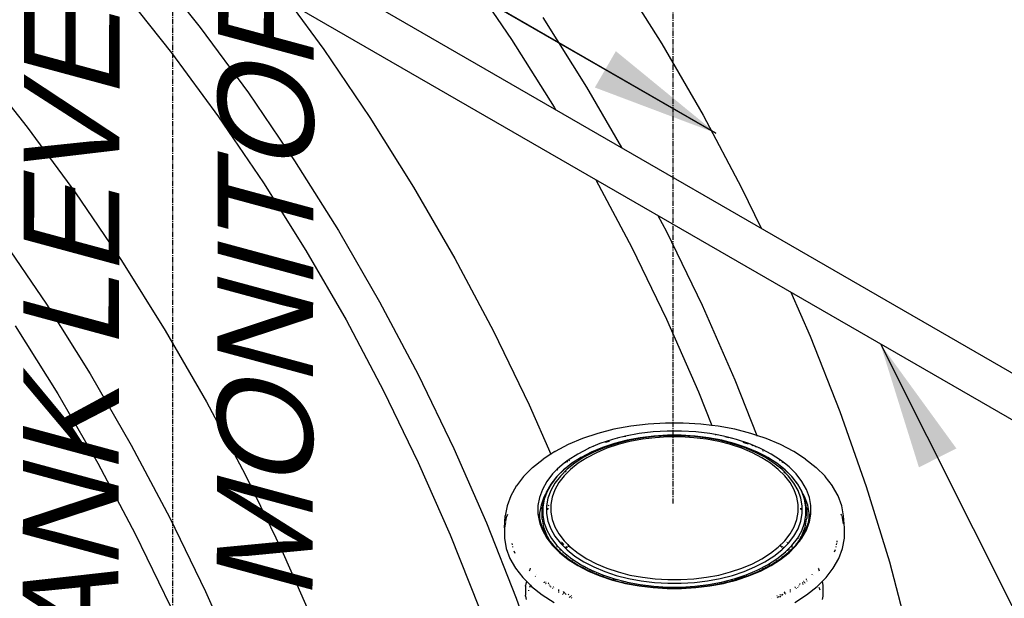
# Model space of a CAD drawing. Extents: x -18027 to -11651, y 1687 to 5059.
# Tile 154 of 170: x -13368 to -13275, y 3029 to 3083. Entities that reach past the tile are written whole.
import ezdxf

# ---------------------------------------------------------------- set-up
doc = ezdxf.new("R2010")
doc.units = 0
doc.header["$MEASUREMENT"] = 0
doc.linetypes.add('CENTER1', pattern=[0.6625, 0.5, -0.075, 0.0125, -0.075])
doc.layers.get('0').update_dxf_attribs({"linetype": 'CONTINUOUS'})
for name, color, linetype in [('CENTERLINE', 3, 'CENTER1'), ('PIPING-VENT-ISO', 3, 'CONTINUOUS'), ('TANK', 2, 'CONTINUOUS'), ('TEXT', 3, 'CONTINUOUS')]:
    doc.layers.add(name, color=color, linetype=linetype)
doc.styles.add('ISO1', font='SIMPFRAC.shx', dxfattribs={"width": 0.85, "oblique": 15})
doc.styles.add('SIMPLEX', font='simplex')
doc.dimstyles.new('DIM96', dxfattribs={"dimscale": 96, "dimtxt": 0.125, "dimasz": 0.125, "dimexe": 0.0625, "dimexo": 0.0625, "dimgap": 0.0625, "dimtad": 1, "dimdec": 4, "dimzin": 3, "dimdsep": 46, "dimlunit": 4, "dimtxsty": 'SIMPLEX', "dimcen": 0, "dimdle": 0.0625, "dimclrd": 3, "dimclre": 3, "dimclrt": 3, "dimadec": 0, "dimazin": 0, "dimtfac": 1, "dimtdec": 4, "dimtmove": 2, "dimatfit": 3, "dimfxl": 1, "dimfrac": 2, "dimtolj": 1, "dimtzin": 0, "dimarcsym": 0})

# ---------------------------------------------------------------- blocks, each defined once
blk = doc.blocks.new('12-14 TANKS')
for p, q in [((100.74, 112.971), (103.099, 109.999)), ((115.624, 112.53), (117.73, 109.428)), ((122.733, 112.5), (124.789, 109.22)), ((99.458, 111.688), (101.752, 108.796)), ((107.293, 111.144), (108.901, 108.953)), ((119.198, 110.458), (121.253, 107.179)), ((103.099, 109.999), (105.365, 106.912)), ((117.73, 109.428), (119.729, 106.238)), ((124.789, 109.22), (126.726, 105.864)), ((101.752, 108.796), (103.957, 105.794)), ((108.901, 108.953), (111.066, 105.764)), ((92.608, 108.276), (94.967, 105.304)), ((105.365, 106.912), (107.531, 103.722)), ((121.253, 107.179), (122.888, 104.348)), ((119.729, 106.238), (119.787, 106.138)), ((103.957, 105.794), (106.063, 102.692)), ((111.066, 105.764), (113.122, 102.484)), ((126.726, 105.864), (128.539, 102.445)), ((94.967, 105.304), (97.234, 102.217)), ((107.531, 103.722), (109.586, 100.443)), ((121.689, 102.832), (123.377, 99.648)), ((106.063, 102.692), (108.062, 99.502)), ((113.122, 102.484), (115.059, 99.128)), ((128.539, 102.445), (129.452, 100.559)), ((97.234, 102.217), (99.399, 99.028)), ((124.61, 101.146), (125.003, 100.403)), ((109.586, 100.443), (111.524, 97.087)), ((93.698, 100.176), (95.863, 96.986)), ((125.003, 100.403), (126.683, 96.934)), ((108.062, 99.502), (109.947, 96.238)), ((123.377, 99.648), (125.01, 96.273)), ((115.059, 99.128), (116.871, 95.709)), ((99.399, 99.028), (101.454, 95.748)), ((130.846, 97.545), (131.758, 95.468)), ((95.863, 96.986), (97.919, 93.707)), ((111.524, 97.087), (113.336, 93.667)), ((126.683, 96.934), (128.223, 93.427)), ((125.01, 96.273), (126.508, 92.862)), ((94.396, 95.956), (96.395, 92.766)), ((109.947, 96.238), (111.709, 92.912)), ((101.454, 95.748), (103.392, 92.392)), ((116.871, 95.709), (118.551, 92.239)), ((131.758, 95.468), (133.153, 91.94)), ((97.919, 93.707), (99.856, 90.351)), ((113.336, 93.667), (115.015, 90.197)), ((128.223, 93.427), (129.259, 90.806)), ((96.395, 92.766), (98.279, 89.502)), ((111.709, 92.912), (113.343, 89.537)), ((126.508, 92.862), (127.134, 91.279)), ((103.392, 92.392), (105.204, 88.972)), ((118.551, 92.239), (119.567, 89.925)), ((133.153, 91.94), (134.397, 88.402)), ((123.33, 91.243), (122.542, 91.095)), ((124.141, 91.342), (123.33, 91.243)), ((124.966, 91.392), (124.141, 91.342)), ((125.795, 91.392), (124.966, 91.392)), ((126.62, 91.342), (125.795, 91.392)), ((127.134, 91.279), (126.62, 91.342)), ((127.134, 91.279), (127.137, 91.271)), ((127.431, 91.243), (127.134, 91.279)), ((127.139, 91.266), (127.142, 91.26)), ((128.219, 91.095), (127.431, 91.243)), ((121.784, 90.9), (121.066, 90.661)), ((122.542, 91.095), (121.784, 90.9)), ((123.078, 90.774), (122.696, 90.676)), ((123.091, 90.75), (123.012, 90.735)), ((123.718, 90.894), (123.078, 90.774)), ((124.376, 90.975), (123.718, 90.894)), ((124.41, 90.78), (123.778, 90.701)), ((124.44, 90.752), (123.824, 90.677)), ((125.044, 91.015), (124.376, 90.975)), ((124.412, 90.779), (124.41, 90.78)), ((125.056, 90.818), (124.412, 90.779)), ((125.066, 90.79), (124.44, 90.752)), ((125.076, 90.739), (124.47, 90.702)), ((125.717, 91.015), (125.044, 91.015)), ((125.705, 90.818), (125.056, 90.818)), ((125.695, 90.79), (125.066, 90.79)), ((125.685, 90.739), (125.076, 90.739)), ((126.291, 90.702), (125.685, 90.739)), ((126.322, 90.752), (125.695, 90.79)), ((126.349, 90.779), (125.705, 90.818)), ((126.385, 90.975), (125.717, 91.015)), ((126.937, 90.677), (126.322, 90.752)), ((126.351, 90.78), (126.349, 90.779)), ((126.983, 90.701), (126.351, 90.78)), ((127.043, 90.894), (126.385, 90.975)), ((127.306, 90.845), (127.043, 90.894)), ((127.306, 90.845), (127.306, 90.843)), ((127.683, 90.774), (127.306, 90.845)), ((127.309, 90.835), (127.315, 90.822)), ((128.065, 90.676), (127.683, 90.774)), ((127.935, 90.7), (127.749, 90.735)), ((128.977, 90.9), (128.219, 91.095)), ((129.259, 90.806), (128.977, 90.9)), ((129.259, 90.806), (129.269, 90.78)), ((129.695, 90.661), (129.259, 90.806)), ((99.856, 90.351), (101.669, 86.931)), ((120.389, 90.377), (119.773, 90.056)), ((121.061, 90.659), (120.389, 90.377)), ((121.061, 90.659), (121.066, 90.661)), ((121.551, 90.283), (121.398, 90.219)), ((122, 90.245), (121.474, 90.025)), ((122.007, 90.246), (121.483, 90.026)), ((121.882, 90.422), (121.551, 90.283)), ((121.575, 90.291), (121.551, 90.283)), ((122.464, 90.616), (121.882, 90.422)), ((122, 90.245), (122.002, 90.246)), ((122.565, 90.433), (122.002, 90.246)), ((122.569, 90.433), (122.007, 90.246)), ((122.65, 90.417), (122.104, 90.235)), ((122.327, 90.521), (122.142, 90.473)), ((122.737, 90.377), (122.209, 90.201)), ((122.696, 90.676), (122.464, 90.616)), ((123.158, 90.586), (122.565, 90.433)), ((123.161, 90.586), (122.569, 90.433)), ((123.225, 90.564), (122.65, 90.417)), ((122.72, 90.68), (122.696, 90.676)), ((123.294, 90.52), (122.737, 90.377)), ((123.775, 90.702), (123.158, 90.586)), ((123.778, 90.701), (123.161, 90.586)), ((123.824, 90.677), (123.225, 90.564)), ((123.874, 90.629), (123.294, 90.52)), ((123.778, 90.701), (123.775, 90.702)), ((124.47, 90.702), (123.874, 90.629)), ((126.887, 90.629), (126.291, 90.702)), ((127.467, 90.52), (126.887, 90.629)), ((127.536, 90.564), (126.937, 90.677)), ((126.986, 90.702), (126.983, 90.701)), ((127.6, 90.586), (126.983, 90.701)), ((127.603, 90.586), (126.986, 90.702)), ((128.024, 90.377), (127.467, 90.52)), ((128.111, 90.417), (127.536, 90.564)), ((128.192, 90.433), (127.6, 90.586)), ((128.197, 90.433), (127.603, 90.586)), ((128.552, 90.201), (128.024, 90.377)), ((128.046, 90.384), (128.038, 90.386)), ((128.065, 90.676), (128.041, 90.68)), ((128.297, 90.616), (128.065, 90.676)), ((128.136, 90.367), (128.092, 90.376)), ((128.657, 90.235), (128.111, 90.417)), ((128.754, 90.246), (128.192, 90.433)), ((128.759, 90.246), (128.197, 90.433)), ((128.879, 90.422), (128.297, 90.616)), ((128.561, 90.258), (128.5, 90.274)), ((128.713, 90.449), (128.619, 90.473)), ((128.86, 90.4), (128.713, 90.449)), ((129.278, 90.026), (128.754, 90.246)), ((128.761, 90.245), (128.759, 90.246)), ((129.287, 90.025), (128.761, 90.245)), ((129.21, 90.283), (128.879, 90.422)), ((129.089, 90.323), (129.018, 90.347)), ((129.242, 90.259), (129.17, 90.283)), ((129.21, 90.283), (129.186, 90.291)), ((129.363, 90.219), (129.21, 90.283)), ((129.7, 90.659), (129.695, 90.661)), ((130.372, 90.377), (129.7, 90.659)), ((130.989, 90.056), (130.372, 90.377)), ((115.015, 90.197), (116.556, 86.691)), ((119.567, 89.925), (119.211, 89.697)), ((119.767, 90.053), (119.567, 89.925)), ((119.568, 89.924), (119.574, 89.909)), ((119.767, 90.053), (119.773, 90.056)), ((120.838, 89.934), (120.388, 89.646)), ((121.127, 89.778), (120.706, 89.508)), ((121.338, 90.194), (120.838, 89.934)), ((121.474, 90.025), (120.992, 89.774)), ((121.483, 90.026), (121.001, 89.776)), ((121.595, 90.021), (121.127, 89.778)), ((121.716, 89.995), (121.264, 89.759)), ((121.398, 90.219), (121.338, 90.194)), ((121.422, 90.227), (121.398, 90.219)), ((122.104, 90.235), (121.595, 90.021)), ((122.209, 90.201), (121.716, 89.995)), ((129.045, 89.995), (128.552, 90.201)), ((129.166, 90.021), (128.657, 90.235)), ((129.498, 89.759), (129.045, 89.995)), ((129.634, 89.778), (129.166, 90.021)), ((129.638, 89.84), (129.278, 90.026)), ((129.637, 89.842), (129.287, 90.025)), ((129.363, 90.219), (129.339, 90.227)), ((129.423, 90.194), (129.363, 90.219)), ((129.521, 90.143), (129.423, 90.194)), ((129.521, 90.143), (129.522, 90.14)), ((129.923, 89.934), (129.521, 90.143)), ((129.527, 90.128), (129.534, 90.11)), ((129.541, 90.092), (129.548, 90.074)), ((129.634, 89.852), (129.637, 89.842)), ((130.055, 89.508), (129.634, 89.778)), ((129.77, 89.774), (129.637, 89.842)), ((129.638, 89.84), (129.639, 89.839)), ((129.76, 89.776), (129.639, 89.839)), ((130.373, 89.646), (129.923, 89.934)), ((130.994, 90.053), (130.989, 90.056)), ((131.55, 89.697), (130.994, 90.053)), ((98.279, 89.502), (100.042, 86.176)), ((113.343, 89.537), (114.841, 86.126)), ((118.716, 89.303), (119.211, 89.697)), ((119.993, 89.332), (119.878, 89.217)), ((120.2, 89.496), (119.993, 89.332)), ((120.554, 89.493), (120.172, 89.19)), ((120.567, 89.498), (120.186, 89.195)), ((120.388, 89.646), (120.2, 89.496)), ((120.212, 89.502), (120.2, 89.496)), ((120.284, 89.54), (120.254, 89.524)), ((120.376, 89.587), (120.32, 89.558)), ((120.706, 89.508), (120.336, 89.214)), ((120.444, 89.623), (120.423, 89.612)), ((120.856, 89.498), (120.498, 89.213)), ((120.989, 89.772), (120.554, 89.493)), ((121.001, 89.776), (120.567, 89.498)), ((121.264, 89.759), (120.856, 89.498)), ((120.989, 89.772), (120.992, 89.774)), ((129.905, 89.498), (129.498, 89.759)), ((130.194, 89.498), (129.76, 89.776)), ((129.772, 89.772), (129.77, 89.774)), ((130.207, 89.493), (129.772, 89.772)), ((130.264, 89.213), (129.905, 89.498)), ((130.425, 89.214), (130.055, 89.508)), ((130.575, 89.195), (130.194, 89.498)), ((130.589, 89.19), (130.207, 89.493)), ((130.338, 89.612), (130.317, 89.623)), ((130.561, 89.496), (130.373, 89.646)), ((130.507, 89.524), (130.441, 89.558)), ((130.561, 89.496), (130.549, 89.502)), ((130.768, 89.332), (130.561, 89.496)), ((131.104, 88.995), (130.768, 89.332)), ((131.55, 89.697), (132.045, 89.303)), ((105.204, 88.972), (106.884, 85.503)), ((118.294, 88.881), (117.956, 88.442)), ((118.294, 88.881), (118.3, 88.888)), ((118.716, 89.303), (118.3, 88.888)), ((119.657, 88.995), (119.384, 88.641)), ((119.841, 88.859), (119.576, 88.516)), ((119.862, 88.871), (119.599, 88.529)), ((119.878, 89.217), (119.657, 88.995)), ((120.021, 88.899), (119.765, 88.567)), ((119.841, 88.859), (119.843, 88.862)), ((120.169, 89.187), (119.843, 88.862)), ((120.186, 89.195), (119.862, 88.871)), ((119.878, 89.217), (119.88, 89.214)), ((119.884, 89.204), (119.887, 89.198)), ((119.89, 89.19), (119.9, 89.167)), ((120.193, 88.908), (119.945, 88.587)), ((120.336, 89.214), (120.021, 88.899)), ((120.169, 89.187), (120.172, 89.19)), ((120.498, 89.213), (120.193, 88.908)), ((120.292, 89.134), (120.232, 89.086)), ((130.568, 88.908), (130.264, 89.213)), ((130.74, 88.899), (130.425, 89.214)), ((130.588, 89.04), (130.529, 89.086)), ((130.816, 88.587), (130.568, 88.908)), ((130.899, 88.871), (130.575, 89.195)), ((130.592, 89.187), (130.589, 89.19)), ((130.918, 88.862), (130.592, 89.187)), ((130.996, 88.567), (130.74, 88.899)), ((131.163, 88.529), (130.899, 88.871)), ((130.92, 88.859), (130.918, 88.862)), ((131.185, 88.516), (130.92, 88.859)), ((131.378, 88.641), (131.104, 88.995)), ((132.461, 88.888), (132.045, 89.303)), ((132.467, 88.881), (132.461, 88.888)), ((132.805, 88.442), (132.467, 88.881)), ((117.945, 88.428), (117.688, 87.97)), ((117.945, 88.428), (117.95, 88.435)), ((117.95, 88.435), (117.956, 88.442)), ((119.384, 88.641), (119.176, 88.272)), ((119.571, 88.509), (119.37, 88.151)), ((119.599, 88.529), (119.398, 88.173)), ((119.765, 88.567), (119.57, 88.221)), ((119.571, 88.509), (119.573, 88.512)), ((119.573, 88.512), (119.576, 88.516)), ((119.945, 88.587), (119.757, 88.252)), ((131.004, 88.252), (130.816, 88.587)), ((131.191, 88.221), (130.996, 88.567)), ((131.363, 88.173), (131.163, 88.529)), ((131.188, 88.512), (131.185, 88.516)), ((131.19, 88.509), (131.188, 88.512)), ((131.391, 88.151), (131.19, 88.509)), ((131.585, 88.272), (131.378, 88.641)), ((132.811, 88.435), (132.805, 88.442)), ((132.816, 88.428), (132.811, 88.435)), ((133.073, 87.97), (132.816, 88.428)), ((134.397, 88.402), (135.486, 84.87)), ((117.688, 87.97), (117.514, 87.499)), ((119.176, 88.272), (119.036, 87.892)), ((119.329, 88.041), (119.233, 87.779)), ((119.329, 88.041), (119.251, 87.901)), ((119.398, 88.173), (119.263, 87.807)), ((119.368, 88.147), (119.329, 88.041)), ((119.368, 88.147), (119.37, 88.151)), ((119.57, 88.221), (119.439, 87.865)), ((119.757, 88.252), (119.63, 87.908)), ((131.131, 87.908), (131.004, 88.252)), ((131.322, 87.865), (131.191, 88.221)), ((131.498, 87.807), (131.363, 88.173)), ((131.393, 88.147), (131.391, 88.151)), ((131.431, 88.042), (131.393, 88.147)), ((131.431, 88.042), (131.425, 88.052)), ((131.432, 88.041), (131.431, 88.042)), ((131.51, 87.901), (131.432, 88.041)), ((131.528, 87.779), (131.432, 88.041)), ((131.725, 87.892), (131.585, 88.272)), ((133.247, 87.499), (133.073, 87.97)), ((117.514, 87.499), (117.427, 87.02)), ((119.036, 87.892), (118.966, 87.506)), ((118.966, 87.506), (118.966, 87.118)), ((119.113, 87.526), (119.043, 87.145)), ((119.251, 87.901), (119.113, 87.526)), ((119.232, 87.775), (119.164, 87.401)), ((119.263, 87.807), (119.196, 87.434)), ((119.232, 87.775), (119.233, 87.779)), ((119.439, 87.865), (119.373, 87.504)), ((119.373, 87.504), (119.373, 87.14)), ((119.462, 87.533), (119.452, 87.476)), ((119.63, 87.908), (119.566, 87.558)), ((119.566, 87.558), (119.566, 87.206)), ((131.195, 87.558), (131.131, 87.908)), ((131.195, 87.206), (131.195, 87.558)), ((131.388, 87.504), (131.322, 87.865)), ((131.388, 87.14), (131.388, 87.504)), ((131.565, 87.434), (131.498, 87.807)), ((131.648, 87.526), (131.51, 87.901)), ((131.529, 87.775), (131.528, 87.779)), ((131.597, 87.401), (131.529, 87.775)), ((131.718, 87.145), (131.648, 87.526)), ((131.795, 87.506), (131.725, 87.892)), ((131.795, 87.118), (131.795, 87.506)), ((133.334, 87.02), (133.247, 87.499)), ((117.392, 86.463), (117.427, 87.02)), ((117.531, 87.082), (117.48, 86.943)), ((118.966, 87.118), (119.036, 86.732)), ((119.01, 87.099), (119.017, 87.009)), ((119.01, 87.099), (119.043, 86.919)), ((119.043, 87.145), (119.043, 86.919)), ((119.163, 87.396), (119.164, 87.401)), ((119.163, 87.392), (119.163, 87.396)), ((119.163, 86.894), (119.163, 87.392)), ((119.196, 87.434), (119.196, 87.06)), ((119.196, 87.06), (119.263, 86.688)), ((119.373, 87.14), (119.439, 86.779)), ((119.436, 87.389), (119.42, 87.302)), ((119.566, 87.206), (119.63, 86.856)), ((131.131, 86.856), (131.195, 87.206)), ((131.322, 86.779), (131.388, 87.14)), ((131.341, 87.302), (131.325, 87.389)), ((131.498, 86.688), (131.565, 87.06)), ((131.565, 87.06), (131.565, 87.434)), ((131.598, 87.396), (131.597, 87.401)), ((131.598, 87.392), (131.598, 87.396)), ((131.598, 87.392), (131.598, 86.894)), ((131.718, 86.919), (131.718, 87.145)), ((131.718, 86.919), (131.751, 87.099)), ((131.725, 86.732), (131.795, 87.118)), ((131.751, 87.099), (131.744, 87.009)), ((133.25, 87.028), (133.225, 87.098)), ((133.369, 86.463), (133.334, 87.02)), ((101.669, 86.931), (103.348, 83.461)), ((116.556, 86.691), (117.95, 83.162)), ((117.438, 86.717), (117.392, 86.463)), ((117.48, 86.943), (117.445, 86.753)), ((119.022, 86.942), (119.023, 86.932)), ((119.023, 86.932), (119.034, 86.836)), ((119.036, 86.732), (119.061, 86.664)), ((119.043, 86.919), (119.043, 86.867)), ((119.043, 86.919), (119.08, 86.716)), ((119.043, 86.828), (119.043, 86.788)), ((119.055, 86.697), (119.061, 86.664)), ((119.061, 86.664), (119.176, 86.352)), ((119.08, 86.716), (119.215, 86.349)), ((119.167, 86.869), (119.163, 86.894)), ((119.167, 86.869), (119.235, 86.495)), ((119.263, 86.688), (119.398, 86.322)), ((119.439, 86.779), (119.57, 86.423)), ((119.63, 86.856), (119.757, 86.512)), ((131.004, 86.512), (131.131, 86.856)), ((131.191, 86.423), (131.322, 86.779)), ((131.363, 86.322), (131.498, 86.688)), ((131.526, 86.495), (131.594, 86.869)), ((131.546, 86.349), (131.681, 86.716)), ((131.585, 86.352), (131.7, 86.664)), ((131.594, 86.869), (131.598, 86.894)), ((131.681, 86.716), (131.718, 86.919)), ((131.7, 86.664), (131.725, 86.732)), ((131.7, 86.664), (131.706, 86.697)), ((131.718, 86.867), (131.718, 86.919)), ((131.718, 86.788), (131.718, 86.828)), ((131.738, 86.932), (131.727, 86.836)), ((131.739, 86.942), (131.738, 86.932)), ((133.281, 86.943), (133.261, 86.998)), ((133.334, 86.656), (133.281, 86.943)), ((100.042, 86.176), (101.676, 82.801)), ((114.841, 86.126), (116.198, 82.694)), ((117.392, 86.463), (117.392, 85.979)), ((119.176, 86.352), (119.384, 85.983)), ((119.215, 86.349), (119.421, 85.982)), ((119.235, 86.495), (119.37, 86.127)), ((119.381, 86.105), (119.37, 86.127)), ((119.381, 86.105), (119.529, 85.843)), ((119.398, 86.322), (119.599, 85.966)), ((119.57, 86.423), (119.765, 86.078)), ((119.757, 86.512), (119.945, 86.177)), ((119.765, 86.078), (120.021, 85.745)), ((119.945, 86.177), (120.193, 85.856)), ((130.568, 85.856), (130.816, 86.177)), ((130.74, 85.745), (130.996, 86.078)), ((130.816, 86.177), (131.004, 86.512)), ((130.996, 86.078), (131.191, 86.423)), ((131.163, 85.966), (131.363, 86.322)), ((131.315, 85.99), (131.38, 86.105)), ((131.366, 86.028), (131.546, 86.348)), ((131.378, 85.983), (131.585, 86.352)), ((131.38, 86.105), (131.391, 86.127)), ((131.391, 86.127), (131.526, 86.495)), ((131.546, 86.348), (131.542, 86.338)), ((131.546, 86.349), (131.546, 86.348)), ((133.369, 85.979), (133.369, 86.463)), ((117.392, 85.979), (117.48, 85.498)), ((117.747, 85.721), (117.759, 85.657)), ((119.384, 85.983), (119.657, 85.628)), ((119.421, 85.982), (119.529, 85.843)), ((119.529, 85.843), (119.693, 85.63)), ((119.529, 85.843), (119.576, 85.759)), ((119.599, 85.966), (119.862, 85.624)), ((119.657, 85.628), (119.735, 85.55)), ((119.693, 85.63), (120.027, 85.296)), ((119.862, 85.624), (119.862, 85.616)), ((119.862, 85.624), (119.993, 85.493)), ((120.021, 85.745), (120.336, 85.431)), ((120.059, 85.756), (120.052, 85.738)), ((120.067, 85.779), (120.065, 85.773)), ((120.091, 85.771), (120.172, 85.667)), ((120.371, 85.678), (120.193, 85.856)), ((120.371, 85.678), (120.406, 85.632)), ((120.371, 85.678), (120.41, 85.638)), ((120.389, 85.614), (120.375, 85.605)), ((120.406, 85.632), (120.4, 85.625)), ((120.41, 85.627), (120.403, 85.623)), ((120.41, 85.638), (120.406, 85.632)), ((120.406, 85.632), (120.41, 85.627)), ((120.41, 85.638), (120.417, 85.632)), ((120.417, 85.632), (120.41, 85.627)), ((120.41, 85.627), (120.425, 85.607)), ((120.417, 85.632), (120.498, 85.551)), ((130.264, 85.551), (130.568, 85.856)), ((130.4, 85.596), (130.372, 85.614)), ((130.425, 85.431), (130.74, 85.745)), ((130.575, 85.3), (130.899, 85.624)), ((130.67, 85.771), (130.682, 85.787)), ((130.709, 85.738), (130.702, 85.756)), ((130.734, 85.296), (131.068, 85.63)), ((130.899, 85.624), (131.163, 85.966)), ((131.026, 85.55), (131.091, 85.615)), ((131.052, 85.743), (131.053, 85.739)), ((131.068, 85.63), (131.082, 85.648)), ((131.081, 85.649), (131.232, 85.843)), ((131.081, 85.649), (131.082, 85.648)), ((131.083, 85.644), (131.086, 85.632)), ((131.09, 85.621), (131.091, 85.615)), ((131.091, 85.615), (131.104, 85.628)), ((131.104, 85.628), (131.235, 85.797)), ((131.154, 85.869), (131.151, 85.871)), ((131.185, 85.759), (131.217, 85.815)), ((131.193, 85.998), (131.191, 86.005)), ((131.202, 85.974), (131.2, 85.98)), ((131.209, 85.955), (131.204, 85.968)), ((131.212, 85.948), (131.211, 85.951)), ((131.217, 85.815), (131.216, 85.816)), ((131.217, 85.815), (131.222, 85.824)), ((131.223, 85.809), (131.217, 85.815)), ((131.235, 85.797), (131.231, 85.802)), ((131.232, 85.843), (131.243, 85.863)), ((131.232, 85.843), (131.245, 85.859)), ((131.235, 85.797), (131.255, 85.823)), ((131.243, 85.863), (131.299, 85.961)), ((131.243, 85.863), (131.243, 85.864)), ((131.245, 85.859), (131.243, 85.863)), ((131.245, 85.859), (131.307, 85.94)), ((131.25, 85.848), (131.246, 85.856)), ((131.251, 85.844), (131.25, 85.848)), ((131.255, 85.823), (131.253, 85.831)), ((131.255, 85.823), (131.315, 85.901)), ((131.265, 86.054), (131.262, 86.061)), ((131.267, 86.047), (131.266, 86.05)), ((131.299, 85.961), (131.298, 85.963)), ((131.299, 85.961), (131.315, 85.99)), ((131.307, 85.94), (131.299, 85.961)), ((131.307, 85.94), (131.315, 85.95)), ((131.313, 85.924), (131.308, 85.936)), ((131.315, 85.99), (131.315, 85.992)), ((131.315, 85.95), (131.315, 85.99)), ((131.315, 85.95), (131.34, 85.982)), ((131.315, 85.927), (131.315, 85.945)), ((131.315, 85.901), (131.315, 85.911)), ((131.315, 85.901), (131.319, 85.907)), ((131.319, 85.907), (131.317, 85.913)), ((131.319, 85.907), (131.378, 85.983)), ((131.34, 85.982), (131.366, 86.028)), ((131.366, 86.028), (131.362, 86.038)), ((131.373, 86.008), (131.366, 86.028)), ((133.002, 85.659), (133.014, 85.721)), ((133.026, 85.788), (133.038, 85.853)), ((133.281, 85.498), (133.369, 85.979)), ((106.884, 85.503), (108.424, 81.996)), ((117.48, 85.498), (117.654, 85.026)), ((117.772, 85.587), (117.778, 85.553)), ((117.834, 85.388), (117.875, 85.276)), ((119.708, 85.585), (119.735, 85.55)), ((119.735, 85.55), (119.993, 85.292)), ((119.862, 85.608), (119.862, 85.601)), ((119.862, 85.593), (119.862, 85.552)), ((119.989, 85.467), (119.982, 85.432)), ((119.991, 85.48), (119.99, 85.473)), ((119.993, 85.493), (119.992, 85.486)), ((119.993, 85.493), (120.074, 85.412)), ((119.993, 85.292), (120.388, 84.978)), ((120.027, 85.296), (120.42, 84.984)), ((120.055, 85.4), (120.031, 85.384)), ((120.065, 85.406), (120.06, 85.403)), ((120.074, 85.412), (120.07, 85.409)), ((120.074, 85.412), (120.168, 85.318)), ((120.157, 85.299), (120.142, 85.273)), ((120.162, 85.309), (120.159, 85.304)), ((120.168, 85.318), (120.165, 85.313)), ((120.168, 85.318), (120.186, 85.3)), ((120.186, 85.3), (120.567, 84.997)), ((120.274, 85.54), (120.26, 85.531)), ((120.277, 85.564), (120.293, 85.569)), ((120.303, 85.559), (120.289, 85.549)), ((120.308, 85.506), (120.298, 85.492)), ((120.312, 85.574), (120.33, 85.58)), ((120.332, 85.577), (120.318, 85.568)), ((120.329, 85.533), (120.319, 85.52)), ((120.336, 85.431), (120.706, 85.137)), ((120.35, 85.56), (120.339, 85.546)), ((120.39, 85.612), (120.38, 85.599)), ((120.384, 85.596), (120.402, 85.601)), ((120.42, 85.606), (120.425, 85.607)), ((120.425, 85.607), (120.428, 85.604)), ((120.428, 85.604), (120.447, 85.579)), ((120.428, 85.604), (120.487, 85.545)), ((120.447, 85.579), (120.448, 85.578)), ((120.498, 85.551), (120.856, 85.267)), ((120.856, 85.267), (121.264, 85.005)), ((129.498, 85.005), (129.905, 85.267)), ((129.905, 85.267), (130.264, 85.551)), ((130.055, 85.137), (130.425, 85.431)), ((130.194, 84.997), (130.575, 85.3)), ((130.341, 84.984), (130.734, 85.296)), ((130.386, 85.593), (130.359, 85.601)), ((130.386, 85.593), (130.371, 85.612)), ((130.373, 84.978), (130.768, 85.292)), ((130.395, 85.59), (130.386, 85.593)), ((130.391, 85.586), (130.386, 85.593)), ((130.414, 85.151), (130.409, 85.155)), ((130.432, 85.533), (130.411, 85.56)), ((130.458, 85.559), (130.429, 85.577)), ((130.468, 85.569), (130.431, 85.58)), ((130.463, 85.492), (130.453, 85.506)), ((130.501, 85.531), (130.487, 85.54)), ((130.602, 85.304), (130.599, 85.309)), ((130.623, 85.266), (130.604, 85.299)), ((130.701, 85.403), (130.696, 85.406)), ((130.737, 85.38), (130.706, 85.4)), ((130.768, 85.292), (131.026, 85.55)), ((130.771, 85.473), (130.77, 85.48)), ((130.78, 85.424), (130.772, 85.467)), ((130.899, 85.608), (130.899, 85.601)), ((130.899, 85.593), (130.899, 85.542)), ((131.026, 85.55), (131.053, 85.585)), ((132.906, 85.33), (132.95, 85.449)), ((132.983, 85.553), (132.989, 85.587)), ((133.107, 85.026), (133.281, 85.498)), ((117.654, 85.026), (117.912, 84.566)), ((120.319, 85.128), (120.313, 85.123)), ((120.388, 84.978), (120.838, 84.689)), ((120.42, 84.984), (120.861, 84.701)), ((120.567, 84.997), (121.001, 84.719)), ((120.604, 84.922), (120.599, 84.92)), ((120.706, 85.137), (121.127, 84.866)), ((120.838, 84.689), (121.338, 84.429)), ((120.861, 84.701), (120.864, 84.699)), ((120.864, 84.699), (120.867, 84.697)), ((120.867, 84.697), (121.358, 84.442)), ((120.91, 84.727), (120.905, 84.724)), ((121.001, 84.719), (121.08, 84.678)), ((121.127, 84.866), (121.595, 84.623)), ((121.264, 85.005), (121.716, 84.77)), ((121.716, 84.77), (122.209, 84.563)), ((128.552, 84.563), (129.045, 84.77)), ((129.045, 84.77), (129.498, 85.005)), ((129.166, 84.623), (129.634, 84.866)), ((129.278, 84.468), (129.76, 84.719)), ((129.9, 84.701), (129.403, 84.442)), ((129.423, 84.429), (129.923, 84.689)), ((129.634, 84.866), (130.055, 85.137)), ((129.76, 84.719), (130.194, 84.997)), ((129.822, 84.746), (129.816, 84.749)), ((129.847, 84.73), (129.842, 84.733)), ((129.868, 84.716), (129.86, 84.721)), ((129.9, 84.701), (130.341, 84.984)), ((129.923, 84.689), (130.373, 84.978)), ((130.124, 84.939), (130.118, 84.942)), ((130.152, 84.925), (130.146, 84.928)), ((130.175, 84.913), (130.166, 84.917)), ((130.427, 85.141), (130.423, 85.144)), ((130.439, 85.131), (130.435, 85.134)), ((130.448, 85.123), (130.445, 85.126)), ((132.849, 84.566), (133.107, 85.026)), ((135.486, 84.87), (136.414, 81.357)), ((117.912, 84.566), (118.253, 84.124)), ((118.581, 84.489), (118.56, 84.432)), ((118.606, 84.558), (118.585, 84.501)), ((118.901, 84.273), (118.895, 84.265)), ((121.08, 84.678), (121.093, 84.669)), ((121.08, 84.678), (121.093, 84.671)), ((121.093, 84.671), (121.093, 84.669)), ((121.093, 84.671), (121.15, 84.642)), ((121.093, 84.669), (121.095, 84.664)), ((121.093, 84.669), (121.128, 84.647)), ((121.107, 84.634), (121.109, 84.626)), ((121.115, 84.611), (121.117, 84.604)), ((121.15, 84.642), (121.152, 84.634)), ((121.15, 84.642), (121.348, 84.538)), ((121.17, 84.601), (121.175, 84.592)), ((121.184, 84.575), (121.189, 84.567)), ((121.338, 84.429), (121.882, 84.201)), ((121.348, 84.538), (121.356, 84.529)), ((121.348, 84.538), (121.43, 84.496)), ((121.358, 84.442), (121.899, 84.215)), ((121.379, 84.474), (121.373, 84.472)), ((121.388, 84.487), (121.393, 84.48)), ((121.393, 84.48), (121.391, 84.479)), ((121.398, 84.482), (121.393, 84.48)), ((121.393, 84.48), (121.395, 84.477)), ((121.411, 84.457), (121.418, 84.448)), ((121.43, 84.496), (121.424, 84.493)), ((121.43, 84.496), (121.483, 84.468)), ((121.483, 84.468), (122.007, 84.248)), ((121.507, 84.447), (121.565, 84.417)), ((121.595, 84.623), (122.104, 84.409)), ((121.729, 84.319), (121.722, 84.316)), ((121.771, 84.336), (121.764, 84.333)), ((121.794, 84.326), (121.797, 84.319)), ((121.809, 84.285), (121.811, 84.279)), ((121.998, 84.23), (122.072, 84.199)), ((122.007, 84.248), (122.569, 84.061)), ((122.104, 84.409), (122.65, 84.228)), ((122.209, 84.563), (122.737, 84.387)), ((122.65, 84.228), (123.225, 84.08)), ((122.737, 84.387), (123.294, 84.244)), ((123.294, 84.244), (123.874, 84.135)), ((126.887, 84.135), (127.467, 84.244)), ((127.467, 84.244), (128.024, 84.387)), ((127.536, 84.08), (128.111, 84.228)), ((128.024, 84.387), (128.552, 84.563)), ((128.111, 84.228), (128.657, 84.409)), ((128.192, 84.061), (128.754, 84.248)), ((128.657, 84.409), (129.166, 84.623)), ((128.754, 84.248), (129.278, 84.468)), ((128.756, 84.227), (128.763, 84.23)), ((128.862, 84.215), (129.403, 84.442)), ((128.879, 84.201), (129.423, 84.429)), ((129.032, 84.319), (129.026, 84.322)), ((129.368, 84.48), (129.363, 84.482)), ((129.366, 84.477), (129.368, 84.48)), ((129.368, 84.48), (129.373, 84.487)), ((129.37, 84.479), (129.368, 84.48)), ((129.515, 84.561), (129.517, 84.556)), ((129.586, 84.592), (129.591, 84.601)), ((129.652, 84.626), (129.655, 84.634)), ((131.86, 84.273), (131.854, 84.281)), ((131.879, 84.248), (131.873, 84.257)), ((132.163, 84.536), (132.155, 84.558)), ((132.185, 84.477), (132.167, 84.525)), ((132.205, 84.421), (132.189, 84.466)), ((132.508, 84.124), (132.849, 84.566)), ((118.253, 84.124), (118.426, 83.951)), ((118.426, 83.951), (118.39, 83.753)), ((118.426, 83.951), (118.614, 83.763)), ((118.614, 83.763), (118.578, 83.664)), ((118.614, 83.763), (118.672, 83.706)), ((118.846, 84.188), (118.84, 84.179)), ((119.251, 83.888), (119.243, 83.879)), ((119.268, 83.904), (119.26, 83.896)), ((119.285, 83.921), (119.276, 83.913)), ((119.308, 83.945), (119.301, 83.937)), ((119.322, 83.959), (119.316, 83.952)), ((119.334, 83.835), (119.33, 83.824)), ((119.342, 83.857), (119.338, 83.846)), ((119.35, 83.879), (119.346, 83.868)), ((119.361, 83.911), (119.358, 83.9)), ((119.368, 83.929), (119.365, 83.92)), ((119.447, 83.878), (119.457, 83.861)), ((119.468, 83.842), (119.479, 83.823)), ((119.502, 83.782), (119.514, 83.76)), ((121.882, 84.201), (122.464, 84.007)), ((121.899, 84.215), (122.479, 84.022)), ((122.464, 84.007), (122.912, 83.892)), ((122.479, 84.022), (123.09, 83.865)), ((122.497, 84.034), (122.48, 84.03)), ((122.516, 84.039), (122.506, 84.037)), ((122.555, 84.049), (122.535, 84.044)), ((122.558, 84.032), (122.574, 84.027)), ((122.572, 84.054), (122.565, 84.052)), ((122.566, 84.056), (122.572, 84.054)), ((122.569, 84.061), (122.585, 84.057)), ((122.585, 84.057), (122.572, 84.054)), ((122.572, 84.054), (122.626, 84.036)), ((122.585, 84.057), (123.069, 83.933)), ((122.922, 83.895), (122.912, 83.892)), ((122.912, 83.892), (123.078, 83.849)), ((122.944, 83.9), (122.936, 83.898)), ((122.973, 83.908), (122.963, 83.905)), ((123.027, 83.922), (123.005, 83.916)), ((123.069, 83.933), (123.049, 83.927)), ((123.069, 83.933), (123.161, 83.909)), ((123.078, 83.849), (123.718, 83.729)), ((123.09, 83.865), (123.726, 83.745)), ((123.161, 83.909), (123.778, 83.793)), ((123.225, 84.08), (123.824, 83.968)), ((123.778, 83.793), (124.412, 83.716)), ((123.824, 83.968), (124.44, 83.892)), ((123.874, 84.135), (124.47, 84.062)), ((124.44, 83.892), (125.066, 83.854)), ((124.47, 84.062), (125.076, 84.025)), ((125.066, 83.854), (125.695, 83.854)), ((125.076, 84.025), (125.685, 84.025)), ((125.685, 84.025), (126.291, 84.062)), ((125.695, 83.854), (126.322, 83.892)), ((126.291, 84.062), (126.887, 84.135)), ((126.322, 83.892), (126.937, 83.968)), ((126.349, 83.716), (126.983, 83.793)), ((126.937, 83.968), (127.536, 84.08)), ((126.983, 83.793), (127.6, 83.909)), ((127.035, 83.745), (127.671, 83.865)), ((127.043, 83.729), (127.683, 83.849)), ((127.552, 83.856), (127.61, 83.871)), ((127.6, 83.909), (128.192, 84.061)), ((127.671, 83.865), (127.813, 83.901)), ((127.683, 83.849), (127.849, 83.892)), ((127.723, 83.925), (127.713, 83.927)), ((127.813, 83.901), (127.808, 83.903)), ((127.813, 83.901), (128.282, 84.022)), ((127.818, 83.9), (127.813, 83.901)), ((127.849, 83.892), (127.839, 83.895)), ((127.849, 83.892), (128.297, 84.007)), ((128.063, 84.012), (128.135, 84.036)), ((128.203, 84.032), (128.234, 84.042)), ((128.216, 84.047), (128.206, 84.049)), ((128.234, 84.042), (128.226, 84.044)), ((128.234, 84.042), (128.636, 84.177)), ((128.236, 84.042), (128.234, 84.042)), ((128.264, 84.034), (128.255, 84.037)), ((128.296, 84.026), (128.281, 84.03)), ((128.282, 84.022), (128.296, 84.026)), ((128.296, 84.026), (128.862, 84.215)), ((128.307, 84.024), (128.296, 84.026)), ((128.297, 84.007), (128.329, 84.018)), ((128.329, 84.018), (128.32, 84.02)), ((128.329, 84.018), (128.879, 84.201)), ((128.636, 84.177), (128.689, 84.199)), ((131.259, 83.782), (131.271, 83.803)), ((131.282, 83.823), (131.293, 83.842)), ((131.403, 83.9), (131.4, 83.911)), ((131.411, 83.879), (131.407, 83.89)), ((131.423, 83.846), (131.419, 83.857)), ((131.439, 83.802), (131.435, 83.813)), ((131.46, 83.937), (131.453, 83.945)), ((131.476, 83.921), (131.468, 83.929)), ((131.501, 83.896), (131.493, 83.904)), ((131.534, 83.863), (131.526, 83.871)), ((131.572, 84.057), (131.575, 84.047)), ((131.581, 84.025), (131.585, 84.014)), ((131.6, 83.966), (131.603, 83.955)), ((131.905, 84.207), (131.904, 84.208)), ((131.91, 84.198), (131.905, 84.207)), ((132.089, 83.706), (132.335, 83.951)), ((132.335, 83.951), (132.508, 84.124)), ((132.371, 83.753), (132.335, 83.951)), ((103.348, 83.461), (104.888, 79.955)), ((118.385, 83.716), (118.39, 83.753)), ((118.385, 83.716), (118.385, 83.292)), ((118.528, 83.528), (118.517, 83.498)), ((118.672, 83.706), (119.164, 83.314)), ((119.164, 83.314), (119.724, 82.955)), ((119.526, 83.739), (119.538, 83.717)), ((119.55, 83.696), (119.562, 83.675)), ((119.661, 83.625), (119.654, 83.616)), ((119.675, 83.643), (119.668, 83.634)), ((119.689, 83.662), (119.682, 83.653)), ((119.709, 83.688), (119.703, 83.679)), ((119.721, 83.703), (119.715, 83.696)), ((119.939, 83.494), (119.939, 83.468)), ((119.939, 83.442), (119.939, 83.429)), ((119.94, 83.577), (119.94, 83.556)), ((119.94, 83.532), (119.94, 83.507)), ((120.136, 83.34), (120.127, 83.332)), ((120.147, 83.469), (120.191, 83.425)), ((120.17, 83.374), (120.153, 83.357)), ((120.198, 83.398), (120.179, 83.383)), ((120.232, 83.425), (120.216, 83.412)), ((120.24, 83.376), (120.292, 83.324)), ((120.385, 83.345), (120.412, 83.31)), ((123.718, 83.729), (124.376, 83.649)), ((123.726, 83.745), (124.381, 83.665)), ((124.376, 83.649), (125.044, 83.608)), ((124.381, 83.665), (125.046, 83.625)), ((124.412, 83.716), (125.056, 83.676)), ((125.044, 83.608), (125.717, 83.608)), ((125.046, 83.625), (125.055, 83.625)), ((125.055, 83.638), (125.076, 83.637)), ((125.055, 83.625), (125.068, 83.624)), ((125.056, 83.676), (125.705, 83.676)), ((125.068, 83.624), (125.693, 83.624)), ((125.076, 83.637), (125.685, 83.637)), ((125.685, 83.637), (125.706, 83.638)), ((125.693, 83.624), (125.706, 83.625)), ((125.705, 83.676), (126.349, 83.716)), ((125.706, 83.625), (125.715, 83.625)), ((125.715, 83.625), (126.38, 83.665)), ((125.717, 83.608), (126.385, 83.649)), ((126.38, 83.665), (127.035, 83.745)), ((126.385, 83.649), (127.043, 83.729)), ((130.342, 83.303), (130.346, 83.307)), ((130.346, 83.307), (130.348, 83.308)), ((130.348, 83.308), (130.35, 83.311)), ((130.35, 83.311), (130.363, 83.328)), ((130.424, 83.288), (130.465, 83.32)), ((130.465, 83.32), (130.495, 83.35)), ((130.552, 83.407), (130.537, 83.419)), ((130.546, 83.401), (130.552, 83.407)), ((130.552, 83.407), (130.593, 83.448)), ((130.554, 83.405), (130.552, 83.407)), ((130.584, 83.381), (130.573, 83.39)), ((130.591, 83.374), (130.584, 83.381)), ((130.625, 83.34), (130.608, 83.357)), ((130.821, 83.567), (130.821, 83.544)), ((130.821, 83.52), (130.822, 83.494)), ((130.822, 83.468), (130.822, 83.442)), ((131.037, 82.955), (131.597, 83.314)), ((131.058, 83.679), (131.052, 83.688)), ((131.072, 83.662), (131.065, 83.671)), ((131.093, 83.634), (131.086, 83.643)), ((131.121, 83.598), (131.114, 83.607)), ((131.176, 83.633), (131.188, 83.654)), ((131.223, 83.717), (131.235, 83.739)), ((131.597, 83.314), (132.089, 83.706)), ((132.233, 83.528), (132.183, 83.664)), ((132.376, 83.716), (132.371, 83.753)), ((132.376, 83.292), (132.376, 83.716)), ((117.95, 83.162), (118.385, 81.926)), ((118.39, 83.255), (118.385, 83.292)), ((118.39, 83.255), (118.419, 83.095)), ((120.446, 83.199), (120.434, 83.191)), ((120.47, 83.214), (120.458, 83.206)), ((120.471, 83.25), (120.493, 83.229)), ((120.498, 83.232), (120.493, 83.229)), ((120.505, 83.236), (120.498, 83.232)), ((120.535, 83.186), (120.557, 83.165)), ((120.562, 83.266), (120.552, 83.261)), ((129.947, 83.16), (129.949, 83.152)), ((130.209, 83.261), (130.199, 83.266)), ((130.204, 83.165), (130.226, 83.186)), ((130.247, 83.208), (130.269, 83.229)), ((130.28, 83.222), (130.269, 83.229)), ((130.303, 83.206), (130.291, 83.214)), ((130.343, 83.223), (130.377, 83.25)), ((132.342, 83.095), (132.371, 83.255)), ((132.371, 83.255), (132.376, 83.292))]:
    blk.add_line(p, q)

msp = doc.modelspace()

# ---------------------------------------------------------------- linework, layer by layer
at = {"layer": 'CENTERLINE', "color": 3, "linetype": 'CENTER1'}
for p, q in [((-13306.094, 3037.867), (-13306.094, 3194.915)), ((-13353.14, 3010.953), (-13353.14, 3167.752, 0))]:
    msp.add_line(p, q, dxfattribs=at)
at = {"layer": 'PIPING-VENT-ISO'}
for p, q in [((-13393.976, 3119.29, 0), (-13267.934, 3046.52, 0)), ((-13394.345, 3115.087, 0), (-13266.579, 3041.321, 0))]:
    msp.add_line(p, q, dxfattribs=at)

# ---------------------------------------------------------------- block references
at = {"layer": 'TANK', "xscale": 2, "yscale": 2, "zscale": 2}
msp.add_blockref('12-14 TANKS', (-13556.742, 2862.668), dxfattribs=at)

# ---------------------------------------------------------------- texts
at = {"layer": 'TEXT', "style": 'ISO1', "oblique": 15, "text_generation_flag": 6, "width": 1.035276}
for s, p in [('TANK LEVEL', (-13358.275, 3015.644, 0)), ('MONITOR', (-13340.002, 3028.735, 0))]:
    msp.add_text(s, height=9, rotation=269.86426, dxfattribs=at).set_placement(p)

# ---------------------------------------------------------------- leaders
at = {"layer": 'TEXT'}
for points in [[(-13302.078, 3072.715, 0), (-13349.62, 3100.163, 0)], [(-13349.62, 3100.163, 0), (-13302.078, 3072.715, 0)]]:
    msp.add_leader(points, dimstyle='DIM96', dxfattribs=at)
msp.add_leader([(-13286.619, 3052.893), (-13257.109, 2994.139), (-13245.004, 2994.139)], dimstyle='DIM96', override={"dimgap": 0.0625, "dimtad": 0}, dxfattribs=at)

doc.saveas('drawing.dxf')
